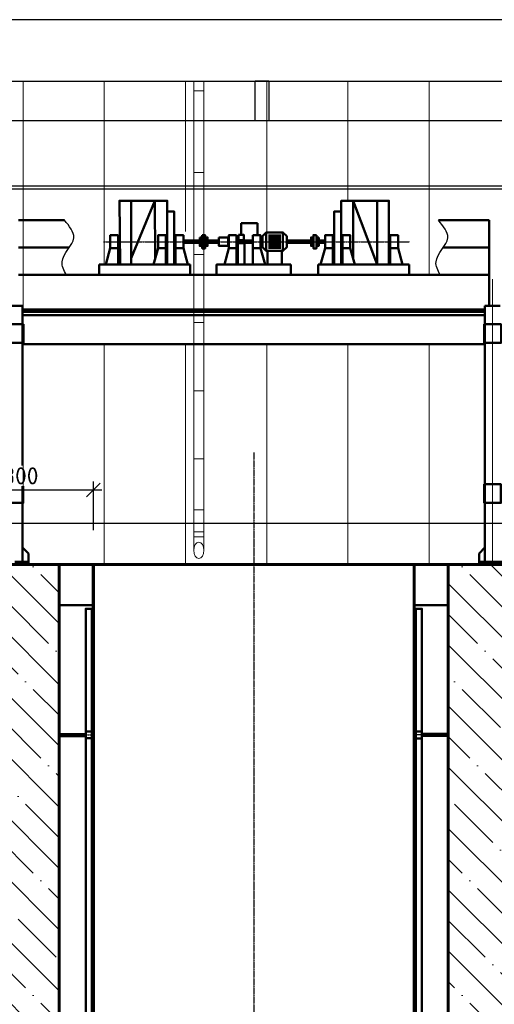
# Model space of a CAD drawing. Header units: millimetres. Extents: x 215401 to 282040, y -56103 to -5143.
# Tile 44 of 47: x 252156 to 259111, y -30107 to -15671. Entities that reach past the tile are written whole.
import ezdxf

# ---------------------------------------------------------------- set-up
doc = ezdxf.new("R2010")
doc.units = ezdxf.units.MM
for name, pattern in [('ACAD_ISO04W100', [30, 24, -3, 0, -3]), ('осевая', [50.8, 31.75, -6.35, 6.35, -6.35]), ('штриховая 04-2', [6, 4, -2])]:
    doc.linetypes.add(name, pattern=pattern)
doc.layers.get('Defpoints').update_dxf_attribs({"color": 8})
for name, color, linetype, lineweight in [('1103.1.1-17-6-АР1_ФАСАДЫ$0$АО_0.25', 7, 'Continuous', 25), ('1103.1.1-17-6-АР1_ФАСАДЫ$0$АСО Линия 0.2', 7, 'Continuous', 20), ('АО_0.25', 7, 'Continuous', 25), ('ГТО-2_Бетон_060', 3, 'Continuous', 60), ('ГТО-2_Оси_025', 6, 'осевая', 25), ('ГТО-2_Размеры_035', 2, 'Continuous', 35), ('ОЗиМ Линии', 7, 'Continuous', 25), ('ОЗиМ Металл', 1, 'Continuous', 50), ('ОЗиМ Металл штрих', 230, 'штриховая 04-2', 25), ('ОЗиМ Осевой', 7, 'ACAD_ISO04W100', 25), ('ОЗиМ_Металл', 20, 'Continuous', 50), ('ОЗиМ_Ось', 6, 'ACAD_ISO04W100', 20)]:
    doc.layers.add(name, color=color, linetype=linetype, lineweight=lineweight)
doc.layers.add('АО', color=7, linetype='Continuous')
doc.layers.add('ГТО-2_Штриховка_018', color=7, linetype='Continuous', lineweight=18, true_color=0x6b6b6b)
doc.styles.add('MOSOBL (isocpeur)', font='isocpeur.ttf')
doc.dimstyles.new('М100 (мм)', dxfattribs={"dimscale": 100, "dimtxt": 2.5, "dimasz": 2, "dimexe": 1.25, "dimexo": 0.825, "dimgap": 0.825, "dimtad": 1, "dimdec": 0, "dimzin": 1, "dimtxsty": 'MOSOBL (isocpeur)', "dimblk": 'OBLIQUE', "dimcen": 0, "dimdle": 1.25, "dimclrd": 7, "dimclre": 7, "dimclrt": 256, "dimaunit": 1, "dimadec": 1, "dimazin": 0, "dimtfac": 1, "dimtdec": 0, "dimtofl": 0, "dimtmove": 1, "dimatfit": 3, "dimldrblk": 'DOTSMALL', "dimfxl": 1.25, "dimtfill": 1, "dimtolj": 1, "dimarcsym": 1})

# ---------------------------------------------------------------- blocks, each defined once
blk = doc.blocks.new('A$C47311293')
at = {"layer": 'ОЗиМ Металл'}
for p, q in [((-2850, -10), (-2850, 22494)), ((-2350, 4320), (-2350, 22490)), ((2350, 4320), (2350, 22490)), ((2350, 4320), (2350, 22490)), ((2850, -11), (2850, 22490)), ((-2350, 21890, 0), (-2850, 21890)), ((2850, 21890, 0), (2350, 21890, 0)), ((-2850, 19990, 0), (-2463, 19990, 0)), ((-2373, 19990, 0), (-2350, 19990, 0)), ((2373, 19989, 0), (2350, 19989, 0)), ((2850, 19989, 0), (2463, 19989, 0))]:
    blk.add_line(p, q, dxfattribs=at)
at = {"layer": 'ОЗиМ Металл', "elevation": 0}
for points in [[(-2463, 20039), (-2373, 20039), (-2373, 21840), (-2463, 21840)], [(2463, 20039), (2373, 20039), (2373, 21840), (2463, 21840)], [(-2463, 19940), (-2373, 19940), (-2373, 20040), (-2463, 20040)], [(-2463, 19940), (-2373, 19940), (-2373, 15040), (-2463, 15040)], [(2463, 19939), (2373, 19939), (2373, 20039), (2463, 20039)], [(2373, 19939), (2463, 19939), (2463, 15039), (2373, 15039)]]:
    blk.add_lwpolyline(points, close=True, dxfattribs=at)
at = {"layer": 'ОЗиМ Металл штрих', "ltscale": 0.5}
for p, q in [((-2838, -10), (-2838, 22490)), ((-2362, 13975), (-2362, 22490)), ((2362, 4317), (2362, 22490)), ((-2838, 20012, 0), (-2463, 20012, 0)), ((-2838, 20000, 0), (-2463, 20000, 0)), ((-2838, 19980, 0), (-2463, 19980, 0)), ((-2838, 19968, 0), (-2463, 19968, 0)), ((-2373, 20012, 0), (-2362, 20012, 0)), ((-2373, 20000, 0), (-2362, 20000, 0)), ((-2373, 19980, 0), (-2362, 19980, 0)), ((-2373, 19968, 0), (-2362, 19968, 0)), ((2373, 20011, 0), (2362, 20011, 0)), ((2373, 19999, 0), (2362, 19999, 0)), ((2373, 19979, 0), (2362, 19979, 0)), ((2373, 19967, 0), (2362, 19967, 0)), ((2838, 20011, 0), (2463, 20011, 0)), ((2838, 19999, 0), (2463, 19999, 0)), ((2838, 19979, 0), (2463, 19979, 0)), ((2838, 19967, 0), (2463, 19967, 0))]:
    blk.add_line(p, q, dxfattribs=at)
at = {"layer": 'ОЗиМ Металл штрих'}
for p, q in [((2362, 13975), (2362, 22490)), ((2838, -11), (2838, 22490))]:
    blk.add_line(p, q, dxfattribs=at)
at = {"layer": 'ОЗиМ Металл штрих', "ltscale": 0.3}
for p, q in [((-2463, 19990, 0), (-2373, 19990, 0)), ((2463, 19989, 0), (2373, 19989, 0))]:
    blk.add_line(p, q, dxfattribs=at)
blk = doc.blocks.new('A$C6CF17944')
at = {"layer": 'ОЗиМ Линии'}
for points in [[(27749, 3200), (27689, 3391), (27860, 3744), (27724, 4000)], [(33229, 3200), (33169, 3391), (33341, 3744), (33204, 4000)]]:
    blk.add_spline(points, degree=3, dxfattribs=at)
at = {"layer": 'ОЗиМ_Металл'}
for p, q in [((27048, 4000), (27724, 4000)), ((33204, 4000), (33948, 4000)), ((33948, 3200), (33948, 4000)), ((27048, 3600), (27795, 3600)), ((33276, 3600), (33948, 3600)), ((27048, 3200), (33948, 3200)), ((33948, 3200), (33948, 2744)), ((26886, 2744), (27110, 2744)), ((27110, -1009), (27110, 2744)), ((33886, -1009), (33886, 2744)), ((33886, 2744), (34110, 2744)), ((33886, 2692), (27110, 2692)), ((33886, 2656), (27110, 2656)), ((33886, 2610), (27110, 2610)), ((27110, 2183), (33886, 2183)), ((27197, -884), (27110, -797)), ((33800, -884), (33886, -797)), ((27197, -1009), (26998, -1009)), ((27197, -1046), (27197, -884)), ((33800, -1046), (33800, -884)), ((33800, -1009), (33998, -1009)), ((34197, -1009), (33998, -1009))]:
    blk.add_line(p, q, dxfattribs=at)
for points in [[(26875, 2476), (27122, 2476), (27122, 2203), (26875, 2203)], [(33875, 2476), (34122, 2476), (34122, 2203), (33875, 2203)], [(26875, 130), (27121, 130), (27121, -143), (26875, -143)], [(33875, 130), (34121, 130), (34121, -143), (33875, -143)]]:
    blk.add_lwpolyline(points, close=True, dxfattribs=at)
at = {"layer": 'ОЗиМ_Ось', "ltscale": 0.5}
blk.add_line((33998, 3136), (33998, -1043), dxfattribs=at)
blk = doc.blocks.new('площадка')
at = {"layer": 'ОЗиМ Металл'}
for p, q in [((1692, 7187), (1692, 6251)), ((2041, 7187), (1692, 6251)), ((2041, 7187), (2041, 6343)), ((4949, 7187), (4944, 6343)), ((4949, 7187), (5293, 6343)), ((5293, 7187), (5293, 6251)), ((3682, 6859), (3442, 6859)), ((3442, 6859), (3442, 6681)), ((3682, 6686), (3682, 6859)), ((3280, 6676), (3103, 6676)), ((3280, 6646), (3103, 6646)), ((3280, 6616), (3103, 6616)), ((3280, 6586), (3103, 6586)), ((3280, 6556), (3103, 6556)), ((3280, 6526), (3103, 6526)), ((3280, 6496), (3103, 6496)), ((1219, 6251), (2554, 6251)), ((1219, 6251), (1219, 6100)), ((2554, 6251), (2554, 6100)), ((3088, 6251), (3730, 6251)), ((4431, 6251), (4431, 6100)), ((4431, 6251), (5766, 6251)), ((5766, 6251), (4431, 6251)), ((5766, 6251), (5766, 6100)), ((2554, 6100), (1219, 6100)), ((4431, 6100), (5766, 6100))]:
    blk.add_line(p, q, dxfattribs=at)
for points in [[(2018, 6251), (1517, 6251), (1517, 7187), (2217, 7187), (2217, 6702)], [(4966, 6251), (5454, 6251), (5467, 7187), (4767, 7187), (4767, 6702)], [(2554, 6100), (1219, 6100)], [(4043, 6100), (2953, 6100)], [(5766, 6100), (4431, 6100)]]:
    blk.add_lwpolyline(points, dxfattribs=at)
for points in [[(2217, 7027), (2321, 7027), (2321, 6251), (2217, 6251)], [(4767, 7027), (4664, 7027), (4664, 6251), (4767, 6251)], [(1497, 6681), (1384, 6681), (1384, 6491), (1497, 6491)], [(2197, 6681), (2084, 6681), (2084, 6491), (2197, 6491)], [(2341, 6681), (2454, 6681), (2454, 6491), (2341, 6491)], [(2545, 6648), (2581, 6648), (2581, 6524), (2545, 6524)], [(2581, 6684), (2624, 6684), (2624, 6488), (2581, 6488)], [(2624, 6648), (2659, 6648), (2659, 6524), (2624, 6524)], [(3015, 6667), (3070, 6721), (3070, 6450), (3015, 6504)], [(3314, 6721), (3070, 6721), (3070, 6450), (3314, 6450)], [(3368, 6667), (3314, 6721), (3314, 6450), (3368, 6504)], [(3512, 6681), (3398, 6681), (3398, 6491), (3512, 6491)], [(3721, 6686), (3642, 6686), (3642, 6610), (3721, 6610)], [(3750, 6681), (3864, 6681), (3864, 6491), (3750, 6491)], [(4010, 6647), (3875, 6647), (3875, 6524), (4010, 6524)], [(4211, 6648), (4175, 6648), (4175, 6524), (4211, 6524)], [(4254, 6684), (4211, 6684), (4211, 6488), (4254, 6488)], [(4289, 6648), (4254, 6648), (4254, 6524), (4289, 6524)], [(4644, 6681), (4530, 6681), (4530, 6491), (4644, 6491)], [(4787, 6681), (4901, 6681), (4901, 6491), (4787, 6491)], [(5487, 6681), (5601, 6681), (5601, 6491), (5487, 6491)], [(2454, 6604), (2545, 6604), (2545, 6568), (2454, 6568)], [(3015, 6604), (2659, 6604), (2659, 6568), (3015, 6568)], [(3512, 6604), (3633, 6604), (3633, 6568), (3512, 6568)], [(3730, 6586), (3633, 6586), (3633, 6610), (3730, 6610)], [(3730, 6562), (3633, 6562), (3633, 6586), (3730, 6586)], [(3730, 6562), (3633, 6562), (3633, 6251), (3730, 6251)], [(4010, 6604), (4175, 6604), (4175, 6568), (4010, 6568)], [(4530, 6604), (4289, 6604), (4289, 6568), (4530, 6568)], [(1497, 6491), (1384, 6491), (1318, 6251), (1497, 6251)], [(2197, 6491), (2084, 6491), (2018, 6251), (2197, 6251)], [(2341, 6491), (2454, 6491), (2520, 6251), (2341, 6251)], [(3088, 6450), (3295, 6450), (3295, 6251), (3088, 6251)], [(3512, 6491), (3398, 6491), (3333, 6251), (3512, 6251)], [(3750, 6491), (3864, 6491), (3929, 6251), (3750, 6251)], [(4644, 6491), (4530, 6491), (4465, 6251), (4644, 6251)], [(4787, 6491), (4901, 6491), (4966, 6251), (4787, 6251)], [(5487, 6491), (5601, 6491), (5666, 6251), (5487, 6251)], [(2953, 6251), (4043, 6251), (4043, 6100), (2953, 6100)]]:
    blk.add_lwpolyline(points, close=True, dxfattribs=at)
at = {"layer": 'ОЗиМ Осевой'}
blk.add_line((5698, 6586), (1212, 6586), dxfattribs=at)
blk = doc.blocks.new('_Oblique')
at = {"color": 0, "linetype": 'ByBlock', "lineweight": -2}
blk.add_line((-0.5, -0.5), (0.5, 0.5), dxfattribs=at)
blk = doc.blocks.new('*D204')
at = {"layer": 'Defpoints', "color": 0, "transparency": 16777216}
for p in [(253236, -22566), (250936, -23657), (253236, -23657)]:
    blk.add_point(p, dxfattribs=at)
at = {"layer": 'ГТО-2_Размеры_035', "color": 7, "lineweight": -2, "transparency": 16777216}
for p, q in [((250936, -23157), (250936, -22441)), ((253236, -23157), (253236, -22441)), ((250811, -22566), (253361, -22566))]:
    blk.add_line(p, q, dxfattribs=at)
at = {"layer": 'ГТО-2_Размеры_035', "color": 7, "lineweight": -2, "transparency": 16777216, "xscale": 200, "yscale": 200, "zscale": 200, "rotation": 180}
blk.add_blockref('_Oblique', (250936, -22566), dxfattribs=at)
at = {"layer": 'ГТО-2_Размеры_035', "color": 7, "lineweight": -2, "transparency": 16777216, "xscale": 200, "yscale": 200, "zscale": 200}
blk.add_blockref('_Oblique', (253236, -22566), dxfattribs=at)
at = {"layer": 'ГТО-2_Размеры_035', "transparency": 16777216, "insert": (252086, -22359), "char_height": 250, "attachment_point": 5, "style": 'MOSOBL (isocpeur)', "bg_fill": 3, "box_fill_scale": 1.1, "bg_fill_color": 256, "bg_fill_true_color": 13158600, "bg_fill_transparency": 0}
blk.add_mtext('\\A1;2300', dxfattribs=at)
blk = doc.blocks.new('_DotSmall')
at = {"color": 0, "linetype": 'ByBlock', "const_width": 0.5}
blk.add_lwpolyline([(-0.0625, 0, 1), (0.0625, 0, 1)], format="xyb", close=True, dxfattribs=at)

msp = doc.modelspace()

# ---------------------------------------------------------------- hatches: boundary and pattern name
at = {"layer": 'ГТО-2_Штриховка_018'}
h = msp.add_hatch(dxfattribs=at)
h.set_pattern_fill('ANSI35', color=256, scale=100, angle=90)
h.set_pattern_definition([(135, (-199351.9, -1322687.87), (-449.0128, -449.0128), []), (135, (-199351.9, -1322238.85), (-449.0128, -449.0128), [793.75, -158.75, 0, -158.75])])
edge = h.paths.add_edge_path()
edge.add_line((224736.2, -23657.3), (223561.4, -23657.3))
edge.add_line((223561.4, -23657.3), (223561.4, -29157.3))
edge.add_line((223561.4, -29157.3), (224086.2, -29157.3))
edge.add_line((224086.2, -29157.3), (218836.2, -29157.3))
edge.add_line((218836.2, -29157.3), (217861.4, -29157.3))
edge.add_line((217861.4, -29157.3), (217861.4, -23657.3))
edge.add_line((217861.4, -23657.3), (216659, -23657.3))
edge.add_line((216659, -23657.3), (216659, -28896))
edge.add_line((216659, -28896), (217821.1, -29157.5))
edge.add_line((217821.1, -29157.5), (218608.8, -29196.9))
edge.add_arc((218628.2, -29212.6), 25, -38.92555, 141.07445, ccw=False)
edge.add_arc((218628.2, -29212.6), 25, 141.07445, 321.07445, ccw=False)
edge.add_line((218608.8, -29196.9), (217821.1, -29157.5))
edge.add_line((217821.1, -29157.5), (216659, -28896))
edge.add_line((216659, -28896), (216659, -29657.3))
edge.add_line((216659, -29657.3), (218111.4, -30257.3))
edge.add_line((218111.4, -30257.3), (218111.4, -47957.3))
edge.add_line((218111.4, -47957.3), (220336.2, -47957.3))
edge.add_line((220336.2, -47957.3), (222926.2, -49157.3))
edge.add_line((222926.2, -49157.3), (227586.2, -49157.3))
edge.add_line((227586.2, -49157.3), (227586.2, -46157.3))
edge.add_line((227586.2, -46157.3), (224736.2, -46157.3))
edge.add_line((224736.2, -46157.3), (224736.2, -23657.3))
h.paths.add_polyline_path([(220336.2, -41257.3), (223786.2, -41257.3), (223786.2, -44907.3), (220336.2, -44907.3)], flags=16)
h.paths.add_polyline_path([(220336.2, -40757.3), (220336.2, -37157.3), (223786.2, -37157.3), (223786.2, -40757.3)], flags=16)
h.paths.add_polyline_path([(220336.2, -36657.3), (220336.2, -29657.3), (223786.2, -29657.3), (223786.2, -36657.3)], flags=16)
h.paths.add_polyline_path([(234586.2, -46157.3), (227586.2, -46157.3), (227586.2, -49157.3), (234586.2, -49157.3)])
h.paths.add_polyline_path([(238736.2, -23657.3), (237436.2, -23657.3), (237436.2, -46157.3), (238736.2, -46157.3)])
h.paths.add_polyline_path([(241586.2, -46157.3), (234586.2, -46157.3), (234586.2, -49157.3), (241586.2, -49157.3)])
h.paths.add_polyline_path([(248586.2, -46157.3), (241586.2, -46157.3), (241586.2, -49157.3), (248586.2, -49157.3)])
h.paths.add_polyline_path([(245736.2, -23657.3), (244436.2, -23657.3), (244436.2, -46157.3), (245736.2, -46157.3)])
h.paths.add_polyline_path([(252736.2, -23657.3), (251436.2, -23657.3), (251436.2, -46157.3), (252736.2, -46157.3)])
h.paths.add_polyline_path([(255586.2, -46157.3), (248586.2, -46157.3), (248586.2, -49157.3), (255586.2, -49157.3)])
h.paths.add_polyline_path([(262586.2, -46157.3), (255586.2, -46157.3), (255586.2, -49157.3), (262586.2, -49157.3)])
h.paths.add_polyline_path([(259736.2, -23657.3), (258436.2, -23657.3), (258436.2, -46157.3), (259736.2, -46157.3)])

# ---------------------------------------------------------------- linework, layer by layer
at = {"layer": '1103.1.1-17-6-АР1_ФАСАДЫ$0$АСО Линия 0.2'}
for p, q in [((254706.4, -16570.3, 0), (254706.4, -23450.9, 0)), ((254855.5, -16570.3, 0), (254854.2, -23450.9, 0)), ((254856.4, -16713, 0), (254706.4, -16713, 0)), ((254856.4, -17913, 0), (254706.4, -17913, 0)), ((254856.4, -19113, 0), (254706.4, -19113, 0)), ((254856.4, -20112.1, 0), (254706.4, -20112.1, 0)), ((254856.8, -21111.2, 0), (254706.4, -21111.2, 0)), ((254856.8, -22110.3, 0), (254706.4, -22110.3, 0)), ((254856.8, -22859.4, 0), (254706.4, -22859.4, 0)), ((254856.4, -23179.5, 0), (254706.4, -23179.5, 0)), ((254856.8, -23251.2, 0), (254706.4, -23251.2, 0))]:
    msp.add_line(p, q, dxfattribs=at)
msp.add_ellipse((254780.3, -23450.9, 0), major_axis=(0, 119.3), ratio=0.6192921, start_param=1.5707963, end_param=7.8539816, dxfattribs=at)
at = {"layer": 'АО'}
for p, q in [((267705.8, -15670.7), (216842.8, -15670.7)), ((224471.9, -16570.3, 0), (267705.8, -16570.3, 0)), ((267705.8, -17152.3, 0), (224513.5, -17152.3, 0))]:
    msp.add_line(p, q, dxfattribs=at)
at = {"layer": 'АО', "elevation": 0}
msp.add_lwpolyline([(224591.4, -18107.5), (278816, -18107.5), (278816, -18157.5), (224591.4, -18157.5)], dxfattribs=at)
at = {"layer": 'АО_0.25'}
msp.add_line((224471.9, -16570.3, 0), (267705.8, -16570.3, 0), dxfattribs=at)
msp.add_line((224471.9, -16570.3, 0), (267705.8, -16570.3, 0), dxfattribs=at)
at = {"layer": 'АО_0.25', "lineweight": 9}
for p, q in [((253395.5, -19260.5), (253395.5, -16570.3, 0)), ((254585.5, -18777.2, 0), (254585.5, -16570.3, 0)), ((255775.5, -18790.3, 0), (255775.5, -16570.3, 0)), ((256965.5, -18324.2, 0), (256965.5, -16570.3, 0)), ((258155.5, -19411.7), (258155.5, -16570.3, 0)), ((254585.5, -23657.3, 0), (254585.5, -20428.7)), ((255775.5, -23657.3, 0), (255775.5, -20428.7)), ((256965.5, -23657.3, 0), (256965.5, -20428.7)), ((258155.5, -23657.3, 0), (258155.5, -20428.7))]:
    msp.add_line(p, q, dxfattribs=at)
at = {"layer": 'АО_0.25', "elevation": 0}
msp.add_lwpolyline([(255805.8, -17153.1), (255605.8, -17153.1), (255605.8, -16568.1), (255805.8, -16568.1)], close=True, dxfattribs=at)
at = {"layer": 'ГТО-2_Бетон_060'}
for p, q in [((223561.4, -23657.3), (264641.4, -23657.3)), ((253236.2, -23657.3), (253236.2, -46157.3)), ((257936.2, -23657.3), (257936.2, -46157.3)), ((258436.2, -23657.3), (258436.2, -46157.3))]:
    msp.add_line(p, q, dxfattribs=at)
at = {"layer": 'ГТО-2_Оси_025', "ltscale": 0.5}
msp.add_line((255586.2, -22017.3), (255586.2, -50147.7), dxfattribs=at)

# ---------------------------------------------------------------- block references
at = {"color": 5}
msp.add_blockref('A$C47311293', (255586.6, -46147.1), dxfattribs=at)
at = {"layer": 'ОЗиМ Линии', "xscale": -1}
msp.add_blockref('площадка', (259084.1, -25511.7), dxfattribs=at)
at = {"layer": 'ОЗиМ Металл'}
msp.add_blockref('A$C6CF17944', (225087.8, -22611.7), dxfattribs=at)

# ---------------------------------------------------------------- next in the draw order: dimensions: what is measured, and where the dimension line sits
at = {"layer": 'ГТО-2_Размеры_035', "color": 1}
dim = msp.add_linear_dim(base=(253236.2, -22566.4), p1=(250936.2, -23657.3), p2=(253236.2, -23657.3), dimstyle='М100 (мм)', override={"dimexo": 5}, dxfattribs=at)
dim.commit()
dim.dimension.update_dxf_attribs({"geometry": '*D204', "text_midpoint": (252086.2, -22358.9)})

# ---------------------------------------------------------------- next in the draw order: linework, layer by layer
at = {"layer": '1103.1.1-17-6-АР1_ФАСАДЫ$0$АО_0.25'}
msp.add_line((278816, -23057.4), (226192.7, -23057.4, 0), dxfattribs=at)
at = {"layer": 'АО_0.25', "lineweight": 9}
for p, q in [((252205.5, -22507.5, 0), (252205.5, -16570.3, 0)), ((253395.5, -23657.3, 0), (253395.5, -20428.7)), ((252205.5, -23057.4, 0), (252205.5, -22819.5, 0))]:
    msp.add_line(p, q, dxfattribs=at)
at = {"layer": 'ГТО-2_Бетон_060'}
msp.add_line((252736.2, -23657.3), (252736.2, -46157.3), dxfattribs=at)

doc.saveas('drawing.dxf')
